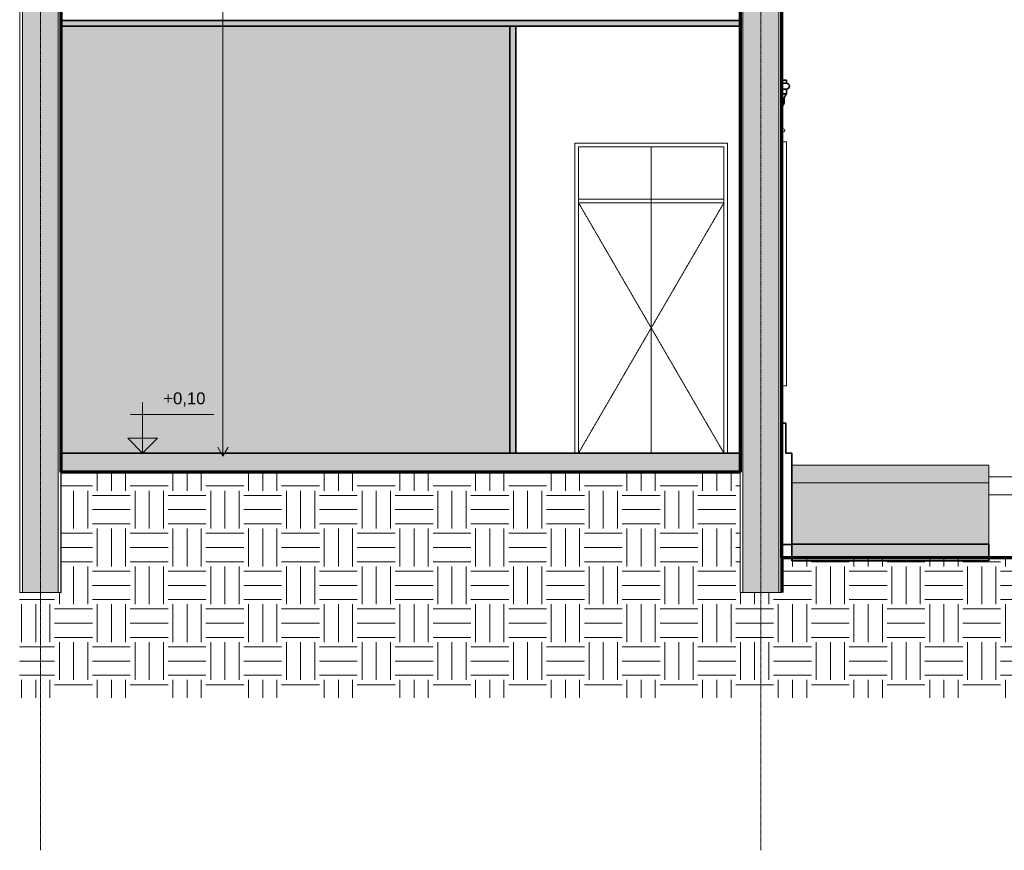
# Model space of a CAD drawing. Header units: millimetres. Extents: x -5210 to 64392, y -2302 to 8822.
# Tile 251 of 256: x 51349 to 59610, y -2302 to 4665. Entities that reach past the tile are written whole.
import ezdxf

# ---------------------------------------------------------------- set-up
doc = ezdxf.new("R2010")
doc.units = ezdxf.units.MM
for name, pattern in [('_Tracejado médio', [4, 3, -1]), ('_Tracejado pequeno', [2.25, 1.5, -0.75]), ('_Traço - ponto', [16, 12, -2, 0, -2])]:
    doc.linetypes.add(name, pattern=pattern)
for name, color, linetype, lineweight in [('A-CLNG', 13, 'Continuous', 25), ('A-CLNG-PATT', 13, 'Continuous', 25), ('A-DOOR', 31, 'Continuous', 18), ('A-DOOR-HDLN', 31, '_Tracejado pequeno', 18), ('A-FLOR', 192, 'Continuous', 25), ('A-FLOR-PATT', 8, 'Continuous', 25), ('A-GENM', 13, 'Continuous', 18), ('A-GLAZ', 151, 'Continuous', 18), ('A-WALL', 113, 'Continuous', 25), ('A-WALL-PATT', 111, 'Continuous', 70), ('G-ANNO-DIMS', 111, 'Continuous', 9), ('G-ANNO-TEXT', 231, 'Continuous', 9), ('I-WALL', 2, 'Continuous', 25), ('S-GRID', 1, 'Continuous', 9)]:
    doc.layers.add(name, color=color, linetype=linetype, lineweight=lineweight)
doc.styles.add('Arial_3', font='arial.ttf', dxfattribs={"height": 100})
pattern_1 = [(0, (49736.8, 3294.04), (317.5, 317.5), [317.5, -317.5]), (0, (49736.8, 3413.1), (317.5, 317.5), [317.5, -317.5]), (0, (49736.8, 3532.16), (317.5, 317.5), [317.5, -317.5]), (90, (49776.5, 3571.85), (-317.5, 317.5), [317.5, -317.5]), (90, (49895.56, 3571.85), (-317.5, 317.5), [317.5, -317.5]), (90, (50014.63, 3571.85), (-317.5, 317.5), [317.5, -317.5])]

# ---------------------------------------------------------------- blocks, each defined once
blk = doc.blocks.new('porta dupla - P01 - 1_28 x 2_60 m-4336729-CORTE D - MANTER _ DEMOLIR')
at = {"layer": 'A-DOOR'}
for p, q in [((16613.4, 3630), (16613.4, 1030)), ((17893.4, 3630), (16613.4, 3630)), ((16643.4, 1030), (16643.4, 3600)), ((16643.4, 3600), (17863.4, 3600)), ((16643.4, 3600), (17253.4, 3600)), ((16643.4, 3600), (16643.4, 1030)), ((17253.4, 1030), (17253.4, 3600)), ((17253.4, 3600), (17863.4, 3600)), ((17253.4, 1030), (17253.4, 3600)), ((17863.4, 3600), (17863.4, 1030)), ((17863.4, 3600), (17863.4, 1030)), ((17893.4, 1030), (17893.4, 3630)), ((17863.4, 3160), (16643.4, 3160)), ((16643.4, 3160), (16643.4, 3130)), ((17863.4, 3130), (17863.4, 3160)), ((16643.4, 3130), (17863.4, 3130))]:
    blk.add_line(p, q, dxfattribs=at)
at = {"layer": 'A-DOOR-HDLN'}
for p, q in [((17863.4, 3130), (16643.4, 3130)), ((16643.4, 3130), (17253.4, 2080)), ((17863.4, 3130), (17253.4, 2080)), ((17253.4, 2080), (16643.4, 1030)), ((17253.4, 2080), (17863.4, 1030))]:
    blk.add_line(p, q, dxfattribs=at)
blk = doc.blocks.new('Window_CV - Window_CV - 1 divisão-4329172-CORTE D - MANTER _ DEMOLIR')
at = {"layer": 'A-GLAZ'}
for p, q in [((18388.5, 3640), (18348.5, 3640)), ((18388.5, 3640), (18388.5, 1594)), ((18348.5, 1594), (18388.5, 1594))]:
    blk.add_line(p, q, dxfattribs=at)
blk = doc.blocks.new('ornamento esquadrias - ornamento esquadrias-4133635-CORTE D - MANTER _ DEMOLIR')
at = {"layer": 'A-GENM'}
for p, q in [((18412.3, 4106.4), (18413.4, 4106.4)), ((18348.5, 3938), (18358.5, 3938)), ((18348.5, 3938), (18358.5, 3938)), ((18358.5, 3938), (18358.5, 3752.1))]:
    blk.add_line(p, q, dxfattribs=at)
for centre, radius, start, end in [((18221.3, 3720.6), 137.2, 337.97973, 0.65307), ((18358.5, 3737.1), 15, 270, 90)]:
    blk.add_arc(centre, radius, start, end, dxfattribs=at)
for points, knots in [([(18402.8, 4128.5), (18402.6, 4128.6), (18401.2, 4129.6), (18398.9, 4130.8), (18395.8, 4132), (18392.7, 4132.7), (18390.2, 4133), (18388.5, 4133)], [0.6668937, 0.6668937, 0.6668937, 0.6668937, 0.6785714, 0.7857143, 0.8392857, 0.8928571, 1, 1, 1, 1]), ([(18388.5, 4083), (18390.2, 4083), (18393.6, 4083.4), (18398.4, 4084.9), (18402.9, 4087.3), (18406.7, 4090.7), (18409.4, 4094.1), (18410.8, 4096.6), (18411.4, 4098.1), (18411.9, 4099.2), (18412.1, 4099.9), (18412.3, 4100.3)], [0, 0, 0, 0, 0.125, 0.25, 0.375, 0.5, 0.625, 0.6875, 0.71875, 0.75, 0.7815481, 0.7815481, 0.7815481, 0.7815481]), ([(18413.4, 4106.4), (18413.6, 4108), (18413.5, 4110.4), (18412.9, 4113.7), (18412.3, 4115.8), (18411.6, 4117.5), (18410.9, 4119.2), (18410, 4120.9), (18408.9, 4122.5), (18407.7, 4124.1), (18406.2, 4125.7), (18404.7, 4127.1), (18403.9, 4127.7), (18403.7, 4127.8)], [0, 0, 0, 0, 0.1428571, 0.2142857, 0.2857143, 0.3214286, 0.3571429, 0.4285714, 0.4642857, 0.5, 0.5714286, 0.625, 0.6398573, 0.6398573, 0.6398573, 0.6398573]), ([(18412.4, 4100.6), (18412.4, 4100.8), (18412.6, 4101.4), (18412.8, 4102.3), (18413.3, 4104.2), (18413.4, 4105.6), (18413.4, 4106.4)], [0.7916781, 0.7916781, 0.7916781, 0.7916781, 0.8125, 0.84375, 0.875, 1, 1, 1, 1]), ([(18364.4, 3956.1), (18364.3, 3956.1), (18364.1, 3955.7), (18363.7, 3955.1), (18363.2, 3954.1), (18362.6, 3953.1), (18362.1, 3952.1), (18361.6, 3951), (18361.1, 3949.9), (18360.7, 3948.7), (18360.2, 3947.5), (18359.7, 3945.8), (18359, 3942.7), (18358.6, 3939.9), (18358.5, 3938)], [-0.6338333, -0.6338333, -0.6338333, -0.6338333, -0.625, -0.5833333, -0.5416667, -0.5, -0.4583333, -0.4166667, -0.375, -0.3333333, -0.2916667, -0.25, -0.1666667, 0, 0, 0, 0])]:
    blk.add_open_spline(points, degree=3, knots=knots, dxfattribs=at)
blk = doc.blocks.new('ornamento esquadrias - ornamento esquadrias-V15-CORTE D - MANTER _ DEMOLIR')
at = {"layer": 'A-GENM', "lineweight": 35}
for p, q in [((18388.5, 4158), (18348.5, 4158)), ((18348.5, 4158), (18348.5, 4133)), ((18348.5, 4133), (18348.5, 4083)), ((18388.5, 4133), (18348.5, 4133)), ((18348.5, 4133), (18388.5, 4133)), ((18388.5, 4133), (18388.5, 4158)), ((18348.5, 4083), (18388.5, 4083)), ((18388.5, 4083), (18348.5, 4083)), ((18348.5, 4083), (18348.5, 4043)), ((18388.5, 4043), (18388.5, 4083)), ((18388.5, 4043), (18348.5, 4043)), ((18348.5, 4043), (18348.5, 3996.3)), ((18348.5, 4043), (18388.5, 4043)), ((18348.5, 3996.3), (18368.5, 3996.3)), ((18368.5, 3996.3), (18348.5, 3996.3)), ((18348.5, 3996.3), (18348.5, 3961.3)), ((18368.5, 3961.3), (18368.5, 3996.3)), ((18368.5, 3961.3), (18348.5, 3961.3)), ((18348.5, 3961.3), (18348.5, 3955.2)), ((18348.5, 3961.3), (18368.5, 3961.3)), ((18348.5, 3955.2), (18363.8, 3955.2))]:
    blk.add_line(p, q, dxfattribs=at)
at = {"layer": 'A-GENM'}
blk.add_line((18412.3, 4106.4), (18413.4, 4106.4), dxfattribs=at)
at = {"layer": 'A-GENM', "lineweight": 35}
for centre, radius, start, end in [((18388.5, 4108), 25, 270, 90), ((18429.3, 3997.9), 60.8, 132.12639, 181.4598), ((18395.1, 3936.1), 36.7, 136.55276, 148.60898)]:
    blk.add_arc(centre, radius, start, end, dxfattribs=at)
at = {"layer": 'A-GENM'}
for points, knots in [([(18388.5, 4133), (18390.8, 4133), (18394, 4132.6), (18398.1, 4131.1), (18400.7, 4129.9), (18402.2, 4128.9), (18402.8, 4128.5)], [0, 0, 0, 0, 0.1428571, 0.2142857, 0.2857143, 0.3331063, 0.3331063, 0.3331063, 0.3331063]), ([(18412.3, 4100.3), (18412.3, 4100.3), (18412.1, 4099.9), (18411.8, 4098.8), (18411, 4097), (18409.4, 4094.1), (18405.7, 4089.3), (18400.1, 4085.4), (18393.6, 4083.4), (18390.2, 4083), (18388.5, 4083)], [0.2184656, 0.2184656, 0.2184656, 0.2184656, 0.21875, 0.25, 0.3125, 0.375, 0.5, 0.75, 0.875, 1, 1, 1, 1]), ([(18403.7, 4127.8), (18404.5, 4127.2), (18406.1, 4125.9), (18407.7, 4124.1), (18408.9, 4122.5), (18410.2, 4120.5), (18411.2, 4118.5), (18412, 4116.6), (18412.4, 4115.3), (18412.9, 4113.7), (18413.2, 4111.8), (18413.5, 4109.4), (18413.5, 4107.6), (18413.4, 4106.4)], [0.3601427, 0.3601427, 0.3601427, 0.3601427, 0.4285714, 0.5, 0.5357143, 0.5714286, 0.6785714, 0.7053571, 0.7321429, 0.7857143, 0.8392857, 0.8928571, 1, 1, 1, 1]), ([(18413.4, 4106.4), (18413.4, 4106), (18413.4, 4105), (18413.1, 4103.3), (18412.7, 4101.8), (18412.4, 4100.8), (18412.4, 4100.6)], [0, 0, 0, 0, 0.0625, 0.125, 0.1875, 0.2083382, 0.2083382, 0.2083382, 0.2083382])]:
    blk.add_open_spline(points, degree=3, knots=knots, dxfattribs=at)
blk = doc.blocks.new('Embasamento - Embasamento-4325691-CORTE D - MANTER _ DEMOLIR')
at = {"layer": 'A-GENM', "lineweight": 35}
for p, q in [((18383.5, 1280), (18348.5, 1280)), ((18348.5, 1280), (18348.5, 263.3)), ((18383.5, 1030), (18383.5, 1280)), ((18433.5, 1030), (18383.5, 1030)), ((18433.5, 263.3), (18433.5, 1030)), ((18348.5, 263.3), (18433.5, 263.3))]:
    blk.add_line(p, q, dxfattribs=at)
blk = doc.blocks.new('Spot Elevations - Spot elevation - Corte-10531-CORTE D - MANTER _ DEMOLIR')
at = {"layer": 'G-ANNO-DIMS'}
blk.add_hatch(color=256, dxfattribs=at).paths.add_polyline_path([(3056.7, 125), (2931.7, 0), (2931.7, 125)], flags=0)
for p, q in [((2931.7, 125), (2931.7, 425)), ((3530.5, 325), (2830.5, 325)), ((2806.7, 125), (3056.7, 125)), ((2931.7, 0), (2806.7, 125)), ((2806.7, 125), (3056.7, 125)), ((3056.7, 125), (2931.7, 0)), ((2931.7, 0), (2931.7, 125)), ((2931.7, 125), (2931.7, 0))]:
    blk.add_line(p, q, dxfattribs=at)

msp = doc.modelspace()

# ---------------------------------------------------------------- hatches: boundary and pattern name
at = {"layer": 'A-CLNG-PATT', "lineweight": 18}
msp.add_hatch(color=21, dxfattribs=at).paths.add_polyline_path([(57392.934, 4610), (57392.934, 4660), (51697.934, 4660), (51697.934, 4610), (57355.425, 4610)], flags=0)
at = {"layer": 'A-FLOR-PATT', "lineweight": 18}
for points in [[(57355.425, 870), (57392.934, 870), (57392.934, 1030), (51697.934, 1030), (51697.934, 870), (56604.314, 870)], [(57827.934, 126.074), (59480.009, 126.074), (59480.009, 266.262), (57827.934, 266.262)]]:
    msp.add_hatch(color=21, dxfattribs=at).paths.add_polyline_path(points, flags=0)
at = {"layer": 'A-FLOR-PATT'}
for points in [[(57827.934, 780), (59480.009, 780), (59480.009, 930), (57827.934, 930)], [(57827.934, 266.262), (59480.009, 266.262), (59480.009, 780), (57827.934, 780), (57827.934, 656.009)]]:
    msp.add_hatch(color=254, dxfattribs=at).paths.add_polyline_path(points, flags=0)
at = {"layer": 'A-FLOR-PATT', "lineweight": 18}
h = msp.add_hatch(dxfattribs=at)
h.set_pattern_fill('FP_4', color=256, style=0, pattern_type=2)
h.set_pattern_definition(pattern_1)
h.paths.add_polyline_path([(55102.094, -1022.147), (57742.934, -1022.147), (57742.934, -140), (57392.934, -140), (57392.934, 870), (51697.934, 870), (51697.934, -140), (51347.934, -140), (51348.272, -1022.147), (52164.913, -1022.147)], flags=0)
h = msp.add_hatch(dxfattribs=at)
h.set_pattern_fill('FP_4', color=256, style=0, pattern_type=2)
h.set_pattern_definition(pattern_1)
h.paths.add_polyline_path([(61110.976, -1022.147), (61110.976, 152.377), (57742.934, 152.377), (57742.934, -1022.147), (58287.568, -1022.147)], flags=0)
at = {"layer": 'A-WALL-PATT'}
for points in [[(51372.934, -140), (51672.934, -140), (51672.934, 5328.7), (51372.934, 5328.7), (51372.934, 96.624)], [(57717.934, -140), (57717.934, 5328.7), (57417.934, 5328.7), (57417.934, -140)]]:
    msp.add_hatch(color=256, dxfattribs=at).paths.add_polyline_path(points, flags=0)
at = {"layer": 'A-WALL-PATT', "lineweight": 18}
msp.add_hatch(color=21, dxfattribs=at).paths.add_polyline_path([(55512.934, 1030), (55512.934, 4610), (55462.934, 4610), (55462.934, 1030)], flags=0)
at = {"layer": 'I-WALL', "lineweight": 18}
msp.add_hatch(color=41, dxfattribs=at).paths.add_polyline_path([(55102.094, 1030), (55462.934, 1030), (55462.934, 4610), (51697.934, 4610), (51697.934, 1030), (52097.653, 1030)], flags=0)

# ---------------------------------------------------------------- linework, layer by layer
at = {"layer": 'A-CLNG', "color": 40, "linetype": '_Tracejado médio', "lineweight": 35}
for p, q in [((57392.934, 4660), (51697.934, 4660)), ((51697.934, 4660), (51697.934, 4610)), ((57392.934, 4610), (57392.934, 4660)), ((51697.934, 4610), (57392.934, 4610))]:
    msp.add_line(p, q, dxfattribs=at)
at = {"layer": 'A-FLOR', "color": 40, "linetype": '_Tracejado médio', "lineweight": 35}
for p, q in [((57392.934, 1030), (51697.934, 1030)), ((51697.934, 1030), (51697.934, 870)), ((57392.934, 870), (57392.934, 1030)), ((51697.934, 870), (57392.934, 870)), ((59480.009, 266.262), (57827.934, 266.262)), ((57827.934, 266.262), (57827.934, 126.074)), ((59480.009, 126.074), (59480.009, 266.262)), ((57827.934, 126.074), (59480.009, 126.074))]:
    msp.add_line(p, q, dxfattribs=at)
at = {"layer": 'A-FLOR', "color": 30, "linetype": '_Tracejado médio', "lineweight": 18}
for p, q in [((57827.934, 930), (59480.009, 930)), ((59480.009, 930), (57827.934, 930)), ((59480.009, 266.262), (59480.009, 930)), ((59480.009, 780), (57827.934, 780)), ((57827.934, 780), (59480.009, 780))]:
    msp.add_line(p, q, dxfattribs=at)
at = {"layer": 'A-FLOR', "lineweight": 70}
for p, q in [((57392.934, 870), (51697.934, 870)), ((61110.976, 152.377), (57742.934, 152.377)), ((57742.934, 152.377), (57742.934, -140))]:
    msp.add_line(p, q, dxfattribs=at)
at = {"layer": 'A-FLOR', "lineweight": 18}
for p, q in [((59480.009, 830), (61110.976, 830)), ((59480.009, 680), (61110.976, 680))]:
    msp.add_line(p, q, dxfattribs=at)
at = {"layer": 'A-WALL', "lineweight": 18}
for p, q in [((51350.434, -140), (51350.434, 5328.7)), ((51372.934, -140), (51372.934, 5328.7)), ((51672.934, -140), (51672.934, 5328.7)), ((51695.434, -140), (51695.434, 5328.7)), ((57395.434, -140), (57395.434, 5328.7)), ((57417.934, -140), (57417.934, 5328.7)), ((57717.934, -140), (57717.934, 5328.7)), ((57740.434, -140), (57740.434, 5328.7)), ((56007.808, 1030), (56007.808, 3630)), ((56007.808, 3630), (57287.808, 3630)), ((57287.808, 3630), (57287.808, 1030)), ((51697.934, -140), (51697.934, 870)), ((57392.934, 870), (57392.934, -140)), ((51347.934, -140), (51697.934, -140)), ((57392.934, -140), (57742.934, -140))]:
    msp.add_line(p, q, dxfattribs=at)
at = {"layer": 'A-WALL', "lineweight": 70}
for p, q in [((51697.934, 870), (51697.934, 5328.7)), ((57392.934, 5328.7), (57392.934, 870)), ((57742.934, 152.377), (57742.934, 5328.7))]:
    msp.add_line(p, q, dxfattribs=at)
at = {"layer": 'G-ANNO-TEXT', "color": 7}
for q in [(53053.845, 7399.185), (53010.544, 1079.664), (53097.146, 1079.664)]:
    msp.add_line((53053.845, 1004.664), q, dxfattribs=at)
at = {"layer": 'I-WALL', "color": 40, "linetype": '_Tracejado médio', "lineweight": 35}
for p, q in [((55512.934, 4610), (55462.934, 4610)), ((55462.934, 4610), (55462.934, 1030)), ((55512.934, 1030), (55512.934, 4610)), ((55462.934, 1030), (55512.934, 1030))]:
    msp.add_line(p, q, dxfattribs=at)
at = {"layer": 'S-GRID', "linetype": '_Traço - ponto'}
for p, q in [((51522.934, -2301.558), (51522.934, 8321.869)), ((57567.934, -2301.558), (57567.934, 8321.869))]:
    msp.add_line(p, q, dxfattribs=at)

# ---------------------------------------------------------------- block references
at = {"layer": 'A-DOOR'}
msp.add_blockref('porta dupla - P01 - 1_28 x 2_60 m-4336729-CORTE D - MANTER _ DEMOLIR', (39394.442, 0), dxfattribs=at)
at = {"layer": 'A-GENM'}
for name in ['ornamento esquadrias - ornamento esquadrias-V15-CORTE D - MANTER _ DEMOLIR', 'ornamento esquadrias - ornamento esquadrias-4133635-CORTE D - MANTER _ DEMOLIR', 'Embasamento - Embasamento-4325691-CORTE D - MANTER _ DEMOLIR']:
    msp.add_blockref(name, (39394.442, 0), dxfattribs=at)
at = {"layer": 'A-GLAZ'}
msp.add_blockref('Window_CV - Window_CV - 1 divisão-4329172-CORTE D - MANTER _ DEMOLIR', (39394.442, 0), dxfattribs=at)
at = {"layer": 'G-ANNO-DIMS'}
msp.add_blockref('Spot Elevations - Spot elevation - Corte-10531-CORTE D - MANTER _ DEMOLIR', (49448.606, 1030), dxfattribs=at)

# ---------------------------------------------------------------- texts
at = {"layer": 'G-ANNO-DIMS', "insert": (52554.305, 1539.532), "char_height": 100, "width": 422.3698, "attachment_point": 1, "line_spacing_factor": 0.941778, "style": 'Arial_3'}
msp.add_mtext('+0,10', dxfattribs=at)

doc.saveas('drawing.dxf')
